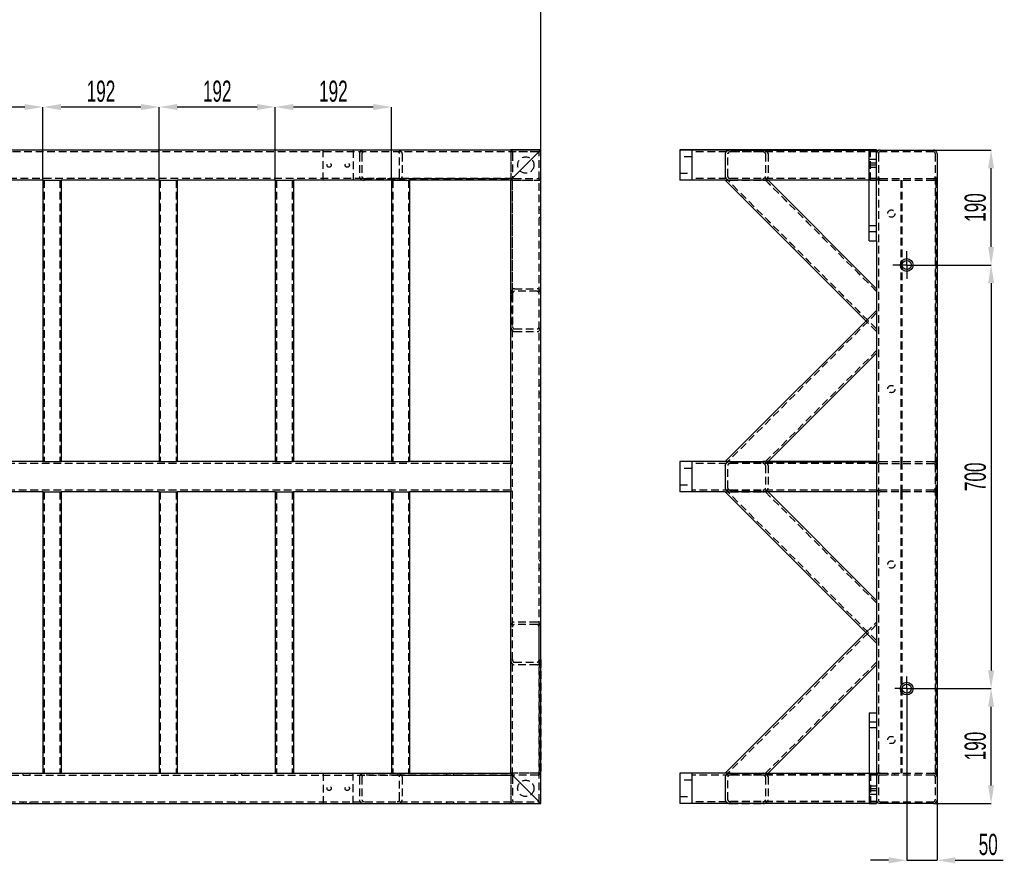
# Model space of a CAD drawing. Header units: millimetres. Extents: x 0 to 841, y 0 to 594.
# Tile 5 of 15: x 272 to 435, y 201 to 341. Entities that reach past the tile are written whole.
import ezdxf

# ---------------------------------------------------------------- set-up
doc = ezdxf.new("R2010")
doc.units = ezdxf.units.MM
doc.header["$PDSIZE"] = -1
doc.linetypes.add('CENTERX2', pattern=[20.32, 12.7, -2.54, 2.54, -2.54])
doc.linetypes.add('HIDDEN', pattern=[1.905, 1.27, -0.635])
for name, color, linetype in [('COTES', 1, 'Continuous'), ('TRAIT-MIXTES', 3, 'CENTERX2'), ('TRAIT-TIRET', 2, 'HIDDEN')]:
    doc.layers.add(name, color=color, linetype=linetype)
doc.layers.add('TRAIT-FORT', color=4, linetype='Continuous', lineweight=25)
doc.styles.add('SLDTEXTSTYLE1', font='TXT', dxfattribs={"width": 0.605})
doc.dimstyles.new('SLDDIMSTYLE8', dxfattribs={"dimtxt": 3.5, "dimasz": 3, "dimexe": 0, "dimexo": 0.0625, "dimgap": 0.875, "dimtad": 1, "dimlfac": 10, "dimrnd": 1e-09, "dimzin": 12, "dimdsep": 46, "dimtxsty": 'SLDTEXTSTYLE1', "dimsah": 1, "dimcen": 0.09, "dimadec": 0, "dimazin": 3, "dimtfac": 1, "dimtofl": 0, "dimtmove": 0, "dimatfit": 3, "dimfxl": 1, "dimfrac": 2, "dimtolj": 1, "dimtzin": 12, "dimarcsym": 0})
doc.dimstyles.new('SLDDIMSTYLE9', dxfattribs={"dimtxt": 3.5, "dimasz": 3, "dimexe": 0, "dimexo": 0.0625, "dimgap": 0.875, "dimtad": 1, "dimlfac": 10, "dimrnd": 1e-09, "dimzin": 12, "dimdsep": 46, "dimtxsty": 'SLDTEXTSTYLE1', "dimsah": 1, "dimcen": 0.09, "dimadec": 0, "dimazin": 3, "dimtfac": 1, "dimtmove": 0, "dimatfit": 0, "dimfxl": 1, "dimfrac": 2, "dimtolj": 1, "dimtzin": 12, "dimarcsym": 0})

# ---------------------------------------------------------------- blocks, each defined once
blk = doc.blocks.new('_D_59')
at = {"layer": 'COTES', "color": 0, "lineweight": -2, "transparency": 16777216}
for p, q in [((256.68, 314.18), (256.68, 326.22)), ((272.88, 326.22), (259.68, 326.22)), ((275.88, 314.18), (275.88, 326.22))]:
    blk.add_line(p, q, dxfattribs=at)
at = {"layer": 'COTES', "color": 0, "transparency": 16777216}
for points in [[(259.68, 326.72), (259.68, 325.72), (256.68, 326.22)], [(272.88, 326.72), (272.88, 325.72), (275.88, 326.22)]]:
    blk.add_solid(points, dxfattribs=at)
at = {"layer": 'Defpoints', "color": 0, "transparency": 16777216}
for p in [(256.68, 326.22), (256.68, 314.11), (275.88, 314.11)]:
    blk.add_point(p, dxfattribs=at)
at = {"layer": 'COTES', "color": 0, "transparency": 16777216, "insert": (266.28, 330.59), "char_height": 3.5, "attachment_point": 2, "style": 'SLDTEXTSTYLE1'}
blk.add_mtext('\\A1;192', dxfattribs=at)
blk = doc.blocks.new('_D_60')
at = {"layer": 'COTES', "color": 0, "lineweight": -2, "transparency": 16777216}
for p, q in [((275.88, 314.18), (275.88, 326.22)), ((292.08, 326.22), (278.88, 326.22)), ((295.08, 314.18), (295.08, 326.22))]:
    blk.add_line(p, q, dxfattribs=at)
at = {"layer": 'COTES', "color": 0, "transparency": 16777216}
for points in [[(278.88, 326.72), (278.88, 325.72), (275.88, 326.22)], [(292.08, 326.72), (292.08, 325.72), (295.08, 326.22)]]:
    blk.add_solid(points, dxfattribs=at)
at = {"layer": 'Defpoints', "color": 0, "transparency": 16777216}
for p in [(275.88, 326.22), (275.88, 314.11), (295.08, 314.11)]:
    blk.add_point(p, dxfattribs=at)
at = {"layer": 'COTES', "color": 0, "transparency": 16777216, "insert": (285.48, 330.59), "char_height": 3.5, "attachment_point": 2, "style": 'SLDTEXTSTYLE1'}
blk.add_mtext('\\A1;192', dxfattribs=at)
blk = doc.blocks.new('_D_61')
at = {"layer": 'COTES', "color": 0, "lineweight": -2, "transparency": 16777216}
for p, q in [((295.08, 314.18), (295.08, 326.22)), ((311.28, 326.22), (298.08, 326.22)), ((314.28, 314.18), (314.28, 326.22))]:
    blk.add_line(p, q, dxfattribs=at)
at = {"layer": 'COTES', "color": 0, "transparency": 16777216}
for points in [[(298.08, 326.72), (298.08, 325.72), (295.08, 326.22)], [(311.28, 326.72), (311.28, 325.72), (314.28, 326.22)]]:
    blk.add_solid(points, dxfattribs=at)
at = {"layer": 'Defpoints', "color": 0, "transparency": 16777216}
for p in [(295.08, 326.22), (295.08, 314.11), (314.28, 314.11)]:
    blk.add_point(p, dxfattribs=at)
at = {"layer": 'COTES', "color": 0, "transparency": 16777216, "insert": (304.68, 330.59), "char_height": 3.5, "attachment_point": 2, "style": 'SLDTEXTSTYLE1'}
blk.add_mtext('\\A1;192', dxfattribs=at)
blk = doc.blocks.new('_D_62')
at = {"layer": 'COTES', "color": 0, "lineweight": -2, "transparency": 16777216}
for p, q in [((314.28, 314.18), (314.28, 326.22)), ((330.48, 326.22), (317.28, 326.22)), ((333.48, 314.18), (333.48, 326.22))]:
    blk.add_line(p, q, dxfattribs=at)
at = {"layer": 'COTES', "color": 0, "transparency": 16777216}
for points in [[(317.28, 326.72), (317.28, 325.72), (314.28, 326.22)], [(330.48, 326.72), (330.48, 325.72), (333.48, 326.22)]]:
    blk.add_solid(points, dxfattribs=at)
at = {"layer": 'Defpoints', "color": 0, "transparency": 16777216}
for p in [(314.28, 326.22), (314.28, 314.11), (333.48, 314.11)]:
    blk.add_point(p, dxfattribs=at)
at = {"layer": 'COTES', "color": 0, "transparency": 16777216, "insert": (323.88, 330.59), "char_height": 3.5, "attachment_point": 2, "style": 'SLDTEXTSTYLE1'}
blk.add_mtext('\\A1;192', dxfattribs=at)
blk = doc.blocks.new('_D_63')
at = {"layer": 'COTES', "color": 0, "lineweight": -2, "transparency": 16777216}
for p, q in [((121.18, 319.18), (121.18, 346.22)), ((355.18, 346.22), (124.18, 346.22)), ((358.18, 319.18), (358.18, 346.22))]:
    blk.add_line(p, q, dxfattribs=at)
at = {"layer": 'COTES', "color": 0, "transparency": 16777216}
for points in [[(124.18, 346.72), (124.18, 345.72), (121.18, 346.22)], [(355.18, 346.72), (355.18, 345.72), (358.18, 346.22)]]:
    blk.add_solid(points, dxfattribs=at)
at = {"layer": 'Defpoints', "color": 0, "transparency": 16777216}
for p in [(121.18, 346.22), (121.18, 319.11), (358.18, 319.11)]:
    blk.add_point(p, dxfattribs=at)
at = {"layer": 'COTES', "color": 0, "transparency": 16777216, "insert": (239.68, 350.6), "char_height": 3.5, "attachment_point": 2, "style": 'SLDTEXTSTYLE1'}
blk.add_mtext('\\A1;2370', dxfattribs=at)
blk = doc.blocks.new('_D_73')
at = {"layer": 'COTES', "color": 0, "lineweight": -2, "transparency": 16777216}
for p, q in [((423.09, 319.11), (432.56, 319.11)), ((432.56, 303.11), (432.56, 316.11)), ((418.69, 300.11), (432.56, 300.11))]:
    blk.add_line(p, q, dxfattribs=at)
at = {"layer": 'COTES', "color": 0, "transparency": 16777216}
for points in [[(432.06, 316.11), (433.06, 316.11), (432.56, 319.11)], [(432.06, 303.11), (433.06, 303.11), (432.56, 300.11)]]:
    blk.add_solid(points, dxfattribs=at)
at = {"layer": 'Defpoints', "color": 0, "transparency": 16777216}
for p in [(423.03, 319.11), (432.56, 319.11), (418.63, 300.11)]:
    blk.add_point(p, dxfattribs=at)
at = {"layer": 'COTES', "color": 0, "transparency": 16777216, "insert": (428.18, 309.61), "char_height": 3.5, "attachment_point": 2, "rotation": 90, "style": 'SLDTEXTSTYLE1'}
blk.add_mtext('\\A1;190', dxfattribs=at)
blk = doc.blocks.new('_D_74')
at = {"layer": 'COTES', "color": 0, "lineweight": -2, "transparency": 16777216}
for p, q in [((418.69, 300.11), (432.56, 300.11)), ((432.56, 297.11), (432.56, 233.11)), ((418.69, 230.11), (432.56, 230.11))]:
    blk.add_line(p, q, dxfattribs=at)
at = {"layer": 'COTES', "color": 0, "transparency": 16777216}
for points in [[(432.06, 297.11), (433.06, 297.11), (432.56, 300.11)], [(432.06, 233.11), (433.06, 233.11), (432.56, 230.11)]]:
    blk.add_solid(points, dxfattribs=at)
at = {"layer": 'Defpoints', "color": 0, "transparency": 16777216}
for p in [(418.63, 300.11), (418.63, 230.11), (432.56, 230.11)]:
    blk.add_point(p, dxfattribs=at)
at = {"layer": 'COTES', "color": 0, "transparency": 16777216, "insert": (428.18, 265.11), "char_height": 3.5, "attachment_point": 2, "rotation": 90, "style": 'SLDTEXTSTYLE1'}
blk.add_mtext('\\A1;700', dxfattribs=at)
blk = doc.blocks.new('_D_75')
at = {"layer": 'COTES', "color": 0, "lineweight": -2, "transparency": 16777216}
for p, q in [((418.69, 230.11), (432.56, 230.11)), ((432.56, 214.11), (432.56, 227.11)), ((423.09, 211.11), (432.56, 211.11))]:
    blk.add_line(p, q, dxfattribs=at)
at = {"layer": 'COTES', "color": 0, "transparency": 16777216}
for points in [[(432.06, 227.11), (433.06, 227.11), (432.56, 230.11)], [(432.06, 214.11), (433.06, 214.11), (432.56, 211.11)]]:
    blk.add_solid(points, dxfattribs=at)
at = {"layer": 'Defpoints', "color": 0, "transparency": 16777216}
for p in [(418.63, 230.11), (432.56, 230.11), (423.03, 211.11)]:
    blk.add_point(p, dxfattribs=at)
at = {"layer": 'COTES', "color": 0, "transparency": 16777216, "insert": (428.18, 220.61), "char_height": 3.5, "attachment_point": 2, "rotation": 90, "style": 'SLDTEXTSTYLE1'}
blk.add_mtext('\\A1;190', dxfattribs=at)
blk = doc.blocks.new('_D_76')
at = {"layer": 'COTES', "color": 0, "lineweight": -2, "transparency": 16777216}
for p, q in [((418.63, 230.05), (418.63, 201.73)), ((423.63, 211.65), (423.63, 201.73)), ((415.63, 201.73), (412.63, 201.73)), ((418.63, 201.73), (423.63, 201.73)), ((426.63, 201.73), (434.56, 201.73))]:
    blk.add_line(p, q, dxfattribs=at)
at = {"layer": 'COTES', "color": 0, "transparency": 16777216}
for points in [[(415.63, 202.23), (415.63, 201.23), (418.63, 201.73)], [(426.63, 202.23), (426.63, 201.23), (423.63, 201.73)]]:
    blk.add_solid(points, dxfattribs=at)
at = {"layer": 'Defpoints', "color": 0, "transparency": 16777216}
for p in [(418.63, 230.11), (423.63, 211.71), (423.63, 201.73)]:
    blk.add_point(p, dxfattribs=at)
at = {"layer": 'COTES', "color": 0, "transparency": 16777216, "insert": (432.09, 206.11), "char_height": 3.5, "attachment_point": 2, "style": 'SLDTEXTSTYLE1'}
blk.add_mtext('\\A1;50', dxfattribs=at)
blk = doc.blocks.new('SW_CENTERMARKSYMBOL_24')
at = {"layer": 'TRAIT-MIXTES', "color": 0}
for p, q in [((0, 1.25), (0, 2)), ((-1.25, 0), (-2, 0)), ((0, 0), (-1.25, 0)), ((0, 0), (0, 1.25)), ((0, 0), (0, -1.25)), ((0, 0), (1.25, 0)), ((1.25, 0), (2, 0)), ((0, -1.25), (0, -2))]:
    blk.add_line(p, q, dxfattribs=at)
blk = doc.blocks.new('SW_CENTERMARKSYMBOL_25')
at = {"layer": 'TRAIT-MIXTES', "color": 0}
for p, q in [((0, 1.25), (0, 2.3)), ((-1.25, 0), (-2.3, 0)), ((0, 0), (-1.25, 0)), ((0, 0), (0, 1.25)), ((0, 0), (0, -1.25)), ((0, 0), (1.25, 0)), ((1.25, 0), (2.3, 0)), ((0, -1.25), (0, -2.3))]:
    blk.add_line(p, q, dxfattribs=at)

msp = doc.modelspace()

# ---------------------------------------------------------------- linework, layer by layer
at = {"layer": 'TRAIT-FORT', "lineweight": 25}
for p, q in [((358.176169, 319.113484), (121.176169, 319.113484)), ((353.176269, 319.123584), (353.176269, 319.113484)), ((358.176269, 319.123584), (353.176269, 319.123584)), ((357.676169, 319.123484), (353.676369, 319.123484)), ((358.176169, 319.113484), (357.576169, 318.513484)), ((358.176169, 319.113484), (357.576169, 318.513484)), ((358.176169, 211.113484), (358.176169, 319.113484)), ((358.176269, 314.123584), (358.176269, 319.123584)), ((383.131246, 319.123584), (381.131246, 319.123584)), ((381.131246, 319.123584), (381.131246, 319.113584)), ((383.131246, 319.113584), (381.131246, 319.113584)), ((381.131246, 319.113584), (381.131246, 314.113584)), ((383.131246, 319.123584), (383.131246, 319.113584)), ((413.631246, 319.123484), (383.131246, 319.123484)), ((383.131246, 319.113584), (383.131246, 314.113584)), ((412.431246, 319.113484), (383.131246, 319.113484)), ((389.479774, 319.103484), (412.431246, 319.103484)), ((412.431246, 319.113484), (413.631246, 319.113484)), ((412.431246, 304.113484), (412.431246, 319.113484)), ((413.631246, 319.123484), (413.631246, 319.113484)), ((413.631246, 304.113484), (413.631246, 319.113484)), ((414.231246, 319.113484), (423.031246, 319.113484)), ((357.576169, 318.513484), (353.776169, 314.713484)), ((388.631246, 318.503484), (388.631246, 314.713484)), ((423.631246, 318.513484), (423.631246, 211.713484)), ((275.876169, 314.113484), (259.676169, 314.113484)), ((275.876169, 314.113484), (275.876169, 267.613484)), ((275.876169, 314.113484), (276.276169, 314.113484)), ((276.276169, 314.113484), (278.476169, 314.113484)), ((278.476169, 314.113484), (278.876169, 314.113484)), ((278.876169, 314.113484), (278.876169, 267.613484)), ((295.076169, 314.113484), (278.876169, 314.113484)), ((295.076169, 314.113484), (295.076169, 267.613484)), ((295.076169, 314.113484), (295.476169, 314.113484)), ((295.476169, 314.113484), (297.676169, 314.113484)), ((297.676169, 314.113484), (298.076169, 314.113484)), ((298.076169, 314.113484), (298.076169, 267.613484)), ((314.276169, 314.113484), (298.076169, 314.113484)), ((314.276169, 314.113484), (314.276169, 267.613484)), ((314.276169, 314.113484), (314.676169, 314.113484)), ((314.676169, 314.113484), (316.876169, 314.113484)), ((316.876169, 314.113484), (317.276169, 314.113484)), ((317.276169, 314.113484), (317.276169, 267.613484)), ((333.476169, 314.113484), (317.276169, 314.113484)), ((333.476169, 314.113484), (333.476169, 267.613484)), ((333.476169, 314.113484), (333.876169, 314.113484)), ((333.876169, 314.113484), (336.076169, 314.113484)), ((336.076169, 314.113484), (336.476169, 314.113484)), ((336.476169, 314.113484), (336.476169, 267.613484)), ((353.176169, 314.113484), (336.476169, 314.113484)), ((353.776169, 314.713484), (353.176169, 314.113484)), ((353.776169, 314.713484), (353.176169, 314.113484)), ((353.176169, 267.613484), (353.176169, 314.113484)), ((358.176169, 314.123584), (358.176269, 314.123584)), ((383.131246, 314.113584), (381.131246, 314.113584)), ((388.645575, 314.113684), (383.131246, 314.113684)), ((411.881346, 290.863584), (388.631246, 314.113684)), ((388.645575, 314.113684), (389.479774, 314.113684)), ((412.431246, 314.113484), (389.479774, 314.113484)), ((395.702514, 314.113484), (413.631246, 296.184752)), ((395.712514, 314.113484), (413.631246, 296.194752)), ((412.431246, 304.113484), (413.631246, 304.113484)), ((413.631246, 304.113484), (413.631246, 226.113484)), ((388.631246, 267.613484), (413.631246, 292.613484)), ((413.631246, 285.542417), (395.702314, 267.613484)), ((275.876169, 267.613484), (259.676169, 267.613484)), ((275.876169, 267.613484), (276.276169, 267.613484)), ((276.276169, 267.613484), (278.476169, 267.613484)), ((278.476169, 267.613484), (278.876169, 267.613484)), ((295.076169, 267.613484), (278.876169, 267.613484)), ((295.076169, 267.613484), (295.476169, 267.613484)), ((295.476169, 267.613484), (297.676169, 267.613484)), ((297.676169, 267.613484), (298.076169, 267.613484)), ((314.276169, 267.613484), (298.076169, 267.613484)), ((314.276169, 267.613484), (314.676169, 267.613484)), ((314.676169, 267.613484), (316.876169, 267.613484)), ((316.876169, 267.613484), (317.276169, 267.613484)), ((333.476169, 267.613484), (317.276169, 267.613484)), ((333.476169, 267.613484), (333.876169, 267.613484)), ((333.876169, 267.613484), (336.076169, 267.613484)), ((336.076169, 267.613484), (336.476169, 267.613484)), ((353.176169, 267.613484), (336.476169, 267.613484)), ((353.176169, 267.613484), (353.176169, 267.013484)), ((353.176169, 263.213484), (353.176169, 267.013484)), ((383.131246, 267.613584), (381.131246, 267.613584)), ((381.131246, 267.613584), (381.131246, 262.613584)), ((383.131246, 267.613584), (383.131246, 262.613584)), ((388.643067, 267.613484), (383.131246, 267.613484)), ((388.631246, 267.003684), (388.631246, 263.213684)), ((389.479774, 267.613484), (388.643067, 267.613484)), ((389.479774, 267.613484), (394.853786, 267.613484)), ((389.479774, 267.603684), (413.631246, 267.603684)), ((395.690494, 267.613484), (394.853786, 267.613484)), ((413.631246, 267.613484), (395.690494, 267.613484)), ((275.876169, 262.613484), (259.676169, 262.613484)), ((275.876169, 262.613484), (275.876169, 216.113484)), ((275.876169, 262.613484), (276.276169, 262.613484)), ((276.276169, 262.613484), (278.476169, 262.613484)), ((278.476169, 262.613484), (278.876169, 262.613484)), ((278.876169, 262.613484), (278.876169, 216.113484)), ((295.076169, 262.613484), (278.876169, 262.613484)), ((295.076169, 262.613484), (295.076169, 216.113484)), ((295.076169, 262.613484), (295.476169, 262.613484)), ((295.476169, 262.613484), (297.676169, 262.613484)), ((297.676169, 262.613484), (298.076169, 262.613484)), ((298.076169, 262.613484), (298.076169, 216.113484)), ((314.276169, 262.613484), (298.076169, 262.613484)), ((314.276169, 262.613484), (314.276169, 216.113484)), ((314.276169, 262.613484), (314.676169, 262.613484)), ((314.676169, 262.613484), (316.876169, 262.613484)), ((316.876169, 262.613484), (317.276169, 262.613484)), ((317.276169, 262.613484), (317.276169, 216.113484)), ((333.476169, 262.613484), (317.276169, 262.613484)), ((333.476169, 262.613484), (333.476169, 216.113484)), ((333.476169, 262.613484), (333.876169, 262.613484)), ((333.876169, 262.613484), (336.076169, 262.613484)), ((336.076169, 262.613484), (336.476169, 262.613484)), ((336.476169, 262.613484), (336.476169, 216.113484)), ((353.176169, 262.613484), (336.476169, 262.613484)), ((353.176169, 263.213484), (353.176169, 262.613484)), ((353.176169, 216.113484), (353.176169, 262.613484)), ((383.131246, 262.613584), (381.131246, 262.613584)), ((388.643114, 262.613684), (383.131246, 262.613684)), ((413.631246, 237.613684), (388.631246, 262.613684)), ((388.643114, 262.613684), (389.479774, 262.613684)), ((413.631246, 262.613684), (389.479774, 262.613684)), ((395.702314, 262.613684), (413.631246, 244.684752)), ((388.631246, 216.113284), (411.881446, 239.363484)), ((413.631246, 234.042217), (395.702314, 216.113284)), ((412.431246, 226.113484), (412.431246, 211.113484)), ((412.431246, 226.113484), (413.631246, 226.113484)), ((413.631246, 226.113484), (413.631246, 211.113484)), ((259.676169, 216.113484), (275.876169, 216.113484)), ((275.876169, 216.113484), (276.276169, 216.113484)), ((276.276169, 216.113484), (278.476169, 216.113484)), ((278.476169, 216.113484), (278.876169, 216.113484)), ((278.876169, 216.113484), (295.076169, 216.113484)), ((295.076169, 216.113484), (295.476169, 216.113484)), ((295.476169, 216.113484), (297.676169, 216.113484)), ((297.676169, 216.113484), (298.076169, 216.113484)), ((298.076169, 216.113484), (314.276169, 216.113484)), ((314.276169, 216.113484), (314.676169, 216.113484)), ((314.676169, 216.113484), (316.876169, 216.113484)), ((316.876169, 216.113484), (317.276169, 216.113484)), ((317.276169, 216.113484), (333.476169, 216.113484)), ((333.476169, 216.113484), (333.876169, 216.113484)), ((333.876169, 216.113484), (336.076169, 216.113484)), ((336.076169, 216.113484), (336.476169, 216.113484)), ((336.476169, 216.113484), (353.176169, 216.113484)), ((353.176169, 216.113484), (353.776169, 215.513484)), ((353.176169, 216.113484), (353.776169, 215.513484)), ((353.776169, 215.513484), (357.576169, 211.713484)), ((358.176269, 216.113384), (358.176169, 216.113384)), ((358.176269, 211.113384), (358.176269, 216.113384)), ((383.131246, 216.113384), (381.131246, 216.113384)), ((381.131246, 216.113384), (381.131246, 211.113384)), ((383.131246, 216.113384), (383.131246, 211.113384)), ((388.643114, 216.113284), (383.131246, 216.113284)), ((388.631246, 215.513284), (388.631246, 211.723284)), ((389.479774, 216.113284), (388.643114, 216.113284)), ((389.479774, 216.113284), (412.431246, 216.113284)), ((395.702514, 216.113484), (412.431246, 216.113484)), ((357.576169, 211.713484), (358.176169, 211.113484)), ((357.576169, 211.713484), (358.176169, 211.113484)), ((121.176169, 211.113484), (358.176169, 211.113484)), ((353.176269, 211.113484), (353.176269, 211.113384)), ((353.176269, 211.113384), (358.176269, 211.113384)), ((383.131246, 211.113384), (381.131246, 211.113384)), ((412.431246, 211.113484), (383.131246, 211.113484)), ((412.431246, 211.123284), (389.479774, 211.123284)), ((412.431246, 211.113484), (413.631246, 211.113484)), ((423.031246, 211.113484), (414.231246, 211.113484))]:
    msp.add_line(p, q, dxfattribs=at)
at = {"layer": 'TRAIT-FORT', "lineweight": 25, "flags": 128}
for points in [[(353.676369, 319.123484), (353.578823, 319.113877), (353.57687, 319.113484)], [(357.775667, 319.113484), (357.773714, 319.113877), (357.676169, 319.123484)]]:
    msp.add_lwpolyline(points, dxfattribs=at)
at = {"layer": 'TRAIT-FORT', "lineweight": 25}
for centre, radius in [((418.631246, 300.113484), 1.05), ((418.631246, 300.113484), 0.75), ((418.631246, 230.113484), 1.05), ((418.631246, 230.113484), 0.75)]:
    msp.add_circle(centre, radius, dxfattribs=at)
for centre, start, end in [((414.231246, 318.513484), 90, 180), ((423.031246, 318.513484), 360, 90), ((414.231246, 211.713484), 180, 270), ((423.031246, 211.713484), 270, 0)]:
    msp.add_arc(centre, 0.6, start, end, dxfattribs=at)
for centre, major_axis, start_param, end_param in [((389.479774, 318.503484), (-0.848528, 0), 4.7123889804, 6.2831853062), ((389.479774, 314.713484), (0.848528, 0), 3.1415926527, 4.7123889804), ((389.479774, 267.003684), (-0.848528, 0), 4.7123889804, 6.2831853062), ((389.479774, 263.213684), (0.848528, 0), 3.1415926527, 4.7123889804), ((389.479774, 215.513284), (-0.848528, 0), 4.7123889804, 6.2831853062), ((389.479774, 211.723284), (0.848528, 0), 3.1415926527, 4.7123889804)]:
    msp.add_ellipse(centre, major_axis=major_axis, ratio=0.7071067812, start_param=start_param, end_param=end_param, dxfattribs=at)
at = {"layer": 'TRAIT-TIRET'}
for p, q in [((322.176169, 314.113484), (322.176169, 319.113484)), ((327.176169, 319.113484), (327.176169, 314.113484)), ((353.176269, 319.113484), (353.176269, 314.123584)), ((353.176369, 319.113484), (353.176369, 318.623484)), ((389.479774, 319.103684), (394.853786, 319.103684)), ((394.853786, 319.103684), (413.631246, 319.103684)), ((412.431246, 319.103484), (413.631246, 319.103484)), ((412.631246, 314.113484), (412.631246, 319.113484)), ((357.876169, 318.813484), (121.476169, 318.813484)), ((328.176369, 318.513484), (328.176369, 314.723484)), ((328.600633, 318.513484), (328.600633, 314.723484)), ((334.823172, 314.723484), (334.823172, 318.513484)), ((335.247436, 318.513484), (335.247436, 314.723484)), ((353.176369, 318.623484), (353.176369, 314.623684)), ((353.476369, 318.623484), (353.476369, 314.623684)), ((357.676169, 318.823484), (353.676369, 318.823484)), ((357.876169, 211.413484), (357.876169, 318.813484)), ((383.131246, 317.973584), (381.131246, 317.973584)), ((383.131246, 317.963584), (381.131246, 317.963584)), ((413.631246, 318.823484), (383.131246, 318.823484)), ((413.631246, 318.813484), (383.131246, 318.813484)), ((388.631246, 318.513484), (388.631246, 318.503684)), ((388.631246, 318.503484), (388.631246, 318.503684)), ((389.05551, 318.503684), (389.05551, 318.513484)), ((389.05551, 318.503684), (389.05551, 318.503484)), ((389.05551, 314.713484), (389.05551, 318.503484)), ((394.853786, 318.803684), (389.479774, 318.803684)), ((413.631246, 318.803484), (389.479774, 318.803484)), ((413.631246, 318.803684), (394.853786, 318.803684)), ((395.27805, 318.513484), (395.27805, 318.503684)), ((395.27805, 318.503484), (395.27805, 318.503684)), ((395.27805, 318.503484), (395.27805, 314.713484)), ((395.702314, 318.513484), (395.702314, 318.503684)), ((395.702314, 318.503484), (395.702314, 318.503684)), ((395.702314, 318.503484), (395.702314, 314.713484)), ((413.631246, 317.563484), (412.431246, 317.563484)), ((413.931246, 318.513484), (413.931246, 211.713484)), ((423.031246, 318.813484), (414.231246, 318.813484)), ((423.331246, 318.513484), (423.331246, 211.713484)), ((412.431246, 316.663484), (413.631246, 316.663484)), ((413.631246, 316.963484), (412.631246, 316.963484)), ((412.631246, 316.263484), (413.631246, 316.263484)), ((353.476169, 314.413484), (125.876169, 314.413484)), ((276.076169, 314.113484), (276.076169, 267.613484)), ((278.676169, 314.113484), (278.676169, 267.613484)), ((295.276169, 314.113484), (295.276169, 267.613484)), ((297.876169, 314.113484), (297.876169, 267.613484)), ((314.476169, 314.113484), (314.476169, 267.613484)), ((317.076169, 314.113484), (317.076169, 267.613484)), ((329.024897, 314.423484), (334.398908, 314.423484)), ((334.398908, 314.123484), (329.024897, 314.123484)), ((333.676169, 314.113484), (333.676169, 267.613484)), ((334.398908, 314.423484), (353.176369, 314.423484)), ((353.176369, 314.123484), (334.398908, 314.123484)), ((336.276169, 314.113484), (336.276169, 267.613484)), ((353.176269, 314.123584), (358.176169, 314.123584)), ((353.176369, 314.623684), (353.176369, 314.123484)), ((353.186169, 314.123684), (353.676369, 314.123684)), ((353.186169, 295.346224), (353.186169, 314.123684)), ((353.476169, 215.813484), (353.476169, 314.413484)), ((353.486169, 295.346224), (353.486169, 314.123684)), ((353.676369, 314.423684), (357.676169, 314.423684)), ((353.676369, 314.123684), (357.676169, 314.123684)), ((357.676169, 314.123684), (358.176169, 314.123684)), ((381.131246, 315.273584), (383.131246, 315.273584)), ((381.131246, 315.263584), (383.131246, 315.263584)), ((383.131246, 314.123584), (381.131246, 314.123584)), ((413.631246, 314.423684), (383.131246, 314.423684)), ((413.631246, 314.413684), (383.131246, 314.413684)), ((388.645575, 314.123684), (383.131246, 314.123684)), ((413.631246, 289.123684), (388.631246, 314.123684)), ((388.645575, 314.123684), (389.479774, 314.123684)), ((413.631246, 289.547948), (389.05551, 314.123684)), ((413.631246, 289.537948), (389.05551, 314.113684)), ((413.631246, 314.423484), (389.479774, 314.423484)), ((413.631246, 314.413484), (389.479774, 314.413484)), ((389.479774, 314.123684), (394.853786, 314.123684)), ((413.631246, 314.123484), (389.479774, 314.123484)), ((389.479774, 314.113684), (394.853786, 314.113684)), ((394.853786, 314.123684), (395.687985, 314.123684)), ((394.853786, 314.113684), (395.687985, 314.113684)), ((413.631246, 295.770488), (395.27805, 314.123684)), ((413.631246, 295.760488), (395.27805, 314.113684)), ((413.631246, 314.123684), (395.687985, 314.123684)), ((413.631246, 314.113684), (395.687985, 314.113684)), ((395.702314, 314.123684), (395.712514, 314.113484)), ((395.702314, 314.113684), (395.702514, 314.113484)), ((412.631246, 314.113484), (412.431246, 314.113484)), ((412.631246, 314.113484), (413.631246, 314.113484)), ((414.231246, 314.113484), (413.631246, 314.113484)), ((414.231246, 314.413484), (423.031246, 314.413484)), ((414.231246, 314.113484), (423.031246, 314.113484)), ((417.631246, 314.113484), (417.631246, 267.613484)), ((417.831246, 314.113484), (417.831246, 267.613484)), ((423.231246, 314.113484), (423.031246, 314.113484)), ((423.631246, 314.113484), (423.231246, 314.113484)), ((423.431246, 314.113484), (423.431246, 267.613484)), ((358.176169, 309.213484), (357.876169, 309.213484)), ((357.876169, 308.013484), (358.176169, 308.013484)), ((413.631246, 306.563484), (412.431246, 306.563484)), ((412.431246, 305.663484), (413.631246, 305.663484)), ((353.786169, 296.194752), (357.576169, 296.194752)), ((353.186169, 295.346224), (353.186169, 289.972212)), ((353.486169, 295.346224), (353.486169, 289.972212)), ((357.576169, 295.770488), (353.786169, 295.770488)), ((413.631246, 292.18922), (389.05551, 267.613484)), ((413.631246, 289.113684), (411.881346, 290.863584)), ((353.786169, 289.547948), (357.576169, 289.547948)), ((353.786169, 289.123684), (357.576169, 289.123684)), ((413.631246, 285.966681), (395.27805, 267.613484)), ((358.176169, 280.213484), (357.876169, 280.213484)), ((357.876169, 279.013484), (358.176169, 279.013484)), ((353.176169, 267.313484), (246.176169, 267.313484)), ((413.631246, 267.313484), (383.131246, 267.313484)), ((388.631246, 267.003684), (388.631246, 267.013484)), ((389.05551, 267.013484), (389.05551, 267.003684)), ((389.05551, 263.213684), (389.05551, 267.003684)), ((413.631246, 267.303684), (389.479774, 267.303684)), ((395.27805, 267.003684), (395.27805, 267.013484)), ((395.27805, 267.003684), (395.27805, 263.213684)), ((395.702314, 267.003684), (395.702314, 267.013484)), ((395.702314, 267.003684), (395.702314, 263.213684)), ((414.231246, 267.613484), (423.031246, 267.613484)), ((414.231246, 267.313484), (423.031246, 267.313484)), ((417.631246, 267.613484), (417.631246, 262.613484)), ((417.831246, 267.613484), (417.831246, 262.613484)), ((423.031246, 267.613484), (423.231246, 267.613484)), ((423.231246, 267.613484), (423.631246, 267.613484)), ((423.431246, 267.613484), (423.431246, 262.613484)), ((383.131246, 266.463584), (381.131246, 266.463584)), ((381.131246, 263.763584), (383.131246, 263.763584)), ((353.176169, 262.913484), (246.176169, 262.913484)), ((276.076169, 262.613484), (276.076169, 216.113484)), ((278.676169, 262.613484), (278.676169, 216.113484)), ((295.276169, 262.613484), (295.276169, 216.113484)), ((297.876169, 262.613484), (297.876169, 216.113484)), ((314.476169, 262.613484), (314.476169, 216.113484)), ((317.076169, 262.613484), (317.076169, 216.113484)), ((333.676169, 262.613484), (333.676169, 216.113484)), ((336.276169, 262.613484), (336.276169, 216.113484)), ((389.479774, 262.913684), (383.131246, 262.913684)), ((413.631246, 238.037948), (389.05551, 262.613684)), ((389.479774, 262.923484), (394.853786, 262.923484)), ((413.631246, 262.913684), (389.479774, 262.913684)), ((389.479774, 262.623484), (394.853786, 262.623484)), ((413.631246, 262.923484), (394.853786, 262.923484)), ((413.631246, 262.623484), (394.853786, 262.623484)), ((413.631246, 244.260488), (395.27805, 262.613684)), ((423.031246, 262.913484), (414.231246, 262.913484)), ((423.031246, 262.613484), (414.231246, 262.613484)), ((417.631246, 262.613484), (417.631246, 216.113484)), ((417.831246, 262.613484), (417.831246, 216.113484)), ((423.231246, 262.613484), (423.031246, 262.613484)), ((423.631246, 262.613484), (423.231246, 262.613484)), ((423.431246, 262.613484), (423.431246, 216.113484)), ((358.176169, 251.213484), (357.876169, 251.213484)), ((357.876169, 250.013484), (358.176169, 250.013484)), ((357.566169, 241.113284), (353.776169, 241.113284)), ((411.881446, 239.363484), (413.631246, 241.113284)), ((357.566169, 240.68902), (353.776169, 240.68902)), ((357.866169, 234.890745), (357.866169, 240.264756)), ((358.166169, 234.890745), (358.166169, 240.264756)), ((413.631246, 240.68902), (389.05551, 216.113284)), ((353.776169, 234.466481), (357.566169, 234.466481)), ((357.866169, 234.890745), (357.866169, 216.113284)), ((358.166169, 234.890745), (358.166169, 216.113284)), ((413.631246, 234.466481), (395.27805, 216.113284)), ((357.566169, 234.042217), (353.776169, 234.042217)), ((413.631246, 224.563484), (412.431246, 224.563484)), ((412.431246, 223.663484), (413.631246, 223.663484)), ((358.176169, 222.213484), (357.876169, 222.213484)), ((357.876169, 221.013484), (358.176169, 221.013484)), ((125.876169, 215.813484), (353.476169, 215.813484)), ((272.576169, 216.113484), (272.576169, 215.813484)), ((273.776169, 215.813484), (273.776169, 216.113484)), ((307.576169, 216.113484), (307.576169, 215.813484)), ((308.776169, 215.813484), (308.776169, 216.113484)), ((322.176169, 216.113484), (322.176169, 211.113484)), ((327.176169, 211.113484), (327.176169, 216.113484)), ((328.176369, 215.503484), (328.176369, 211.713484)), ((328.600633, 215.503484), (328.600633, 211.713484)), ((334.398908, 216.103484), (329.024897, 216.103484)), ((334.398908, 215.803484), (329.024897, 215.803484)), ((334.398908, 216.103484), (353.176369, 216.103484)), ((334.398908, 215.803484), (353.176369, 215.803484)), ((334.823172, 211.713484), (334.823172, 215.503484)), ((335.247436, 215.503484), (335.247436, 211.713484)), ((342.576169, 216.113484), (342.576169, 215.813484)), ((343.776169, 215.813484), (343.776169, 216.113484)), ((353.176169, 216.113284), (353.176169, 216.113484)), ((353.676369, 216.113284), (353.176169, 216.113284)), ((353.176269, 216.113384), (353.176269, 211.113484)), ((358.176169, 216.113384), (353.176269, 216.113384)), ((353.176369, 216.103484), (353.176369, 215.613284)), ((353.176369, 215.613284), (353.176369, 211.613484)), ((353.476369, 215.613284), (353.476369, 211.613484)), ((357.676169, 216.113284), (353.676369, 216.113284)), ((357.676169, 215.813284), (353.676369, 215.813284)), ((358.166169, 216.113284), (357.676169, 216.113284)), ((383.131246, 214.963384), (381.131246, 214.963384)), ((389.479774, 215.813284), (383.131246, 215.813284)), ((388.631246, 215.513284), (388.631246, 215.513484)), ((389.05551, 215.513484), (389.05551, 215.513284)), ((389.05551, 211.723284), (389.05551, 215.513284)), ((389.479774, 216.113484), (394.853786, 216.113484)), ((389.479774, 216.103484), (413.631246, 216.103484)), ((394.853786, 215.813484), (389.479774, 215.813484)), ((413.631246, 215.813284), (389.479774, 215.813284)), ((413.631246, 215.803484), (389.479774, 215.803484)), ((394.853786, 216.113484), (395.702514, 216.113484)), ((413.631246, 215.813484), (394.853786, 215.813484)), ((395.27805, 215.513284), (395.27805, 215.513484)), ((395.27805, 215.513284), (395.27805, 211.723284)), ((395.702314, 215.513284), (395.702314, 215.513484)), ((395.702314, 215.513284), (395.702314, 211.723284)), ((412.431246, 216.113484), (412.631246, 216.113484)), ((412.431246, 216.113284), (413.631246, 216.113284)), ((412.631246, 216.113484), (412.631246, 211.113484)), ((412.631246, 216.113484), (413.631246, 216.113484)), ((414.231246, 216.113484), (413.631246, 216.113484)), ((414.231246, 216.113484), (423.031246, 216.113484)), ((423.031246, 215.813484), (414.231246, 215.813484)), ((415.481246, 216.113484), (415.481246, 215.813484)), ((416.681246, 215.813484), (416.681246, 216.113484)), ((423.031246, 216.113484), (423.231246, 216.113484)), ((423.231246, 216.113484), (423.631246, 216.113484)), ((413.631246, 213.563484), (412.431246, 213.563484)), ((413.631246, 213.963484), (412.631246, 213.963484)), ((412.631246, 213.263484), (413.631246, 213.263484)), ((353.176369, 211.613484), (353.176369, 211.113484)), ((381.131246, 212.263384), (383.131246, 212.263384)), ((388.631246, 211.723284), (388.631246, 211.713484)), ((389.05551, 211.713484), (389.05551, 211.723284)), ((395.27805, 211.723284), (395.27805, 211.713484)), ((395.702314, 211.723284), (395.702314, 211.713484)), ((412.431246, 212.663484), (413.631246, 212.663484)), ((121.476169, 211.413484), (357.876169, 211.413484)), ((272.576169, 211.413484), (272.576169, 211.113484)), ((273.776169, 211.113484), (273.776169, 211.413484)), ((307.576169, 211.413484), (307.576169, 211.113484)), ((308.776169, 211.113484), (308.776169, 211.413484)), ((342.576169, 211.413484), (342.576169, 211.113484)), ((343.776169, 211.113484), (343.776169, 211.413484)), ((413.631246, 211.413484), (383.131246, 211.413484)), ((389.479774, 211.423484), (394.853786, 211.423484)), ((413.631246, 211.423284), (389.479774, 211.423284)), ((389.479774, 211.123484), (394.853786, 211.123484)), ((413.631246, 211.423484), (394.853786, 211.423484)), ((413.631246, 211.123484), (394.853786, 211.123484)), ((413.631246, 211.123284), (412.431246, 211.123284)), ((414.231246, 211.413484), (423.031246, 211.413484)), ((415.481246, 211.413484), (415.481246, 211.113484)), ((416.681246, 211.113484), (416.681246, 211.413484))]:
    msp.add_line(p, q, dxfattribs=at)
at = {"layer": 'TRAIT-TIRET', "flags": 128}
for points in [[(389.05551, 314.713684), (389.061956, 314.66159), (389.081097, 314.611078), (389.112351, 314.563684), (389.154769, 314.520848), (389.207063, 314.483871), (389.267642, 314.453877), (389.334668, 314.431777), (389.406102, 314.418242), (389.479774, 314.413684)], [(357.576169, 289.123684), (357.693223, 289.139989), (357.805779, 289.188275), (357.909511, 289.266687), (358.000433, 289.372212), (358.07505, 289.500795), (358.130496, 289.647495), (358.16464, 289.806673), (358.176169, 289.972212)], [(389.05551, 263.223484), (389.061956, 263.17139), (389.081097, 263.120878), (389.112351, 263.073484), (389.154769, 263.030648), (389.207063, 262.993671), (389.267642, 262.963677), (389.334668, 262.941577), (389.406102, 262.928042), (389.479774, 262.923484)], [(328.176369, 211.713484), (328.192673, 211.59643), (328.240959, 211.483874), (328.319371, 211.380142), (328.424897, 211.28922), (328.55348, 211.214603), (328.700179, 211.159157), (328.859357, 211.125013), (329.024897, 211.113484)], [(389.05551, 211.723484), (389.061956, 211.67139), (389.081097, 211.620878), (389.112351, 211.573484), (389.154769, 211.530648), (389.207063, 211.493671), (389.267642, 211.463677), (389.334668, 211.441577), (389.406102, 211.428042), (389.479774, 211.423484)]]:
    msp.add_lwpolyline(points, dxfattribs=at)
at = {"layer": 'TRAIT-TIRET'}
for centre, radius in [((355.676269, 316.623584), 1.35), ((323.176169, 316.613484), 0.35), ((326.176169, 316.613484), 0.35), ((416.081246, 308.613484), 0.6), ((416.081246, 279.613484), 0.6), ((416.081246, 250.613484), 0.6), ((416.081246, 221.613484), 0.6), ((355.676269, 213.613384), 1.35), ((323.176169, 213.613484), 0.35), ((326.176169, 213.613484), 0.35)]:
    msp.add_circle(centre, radius, dxfattribs=at)
for centre, radius, start, end in [((353.676369, 318.623484), 0.5, 101.47834095, 180), ((357.676169, 318.623484), 0.5, 360, 78.52165905), ((353.676369, 318.623484), 0.2, 90, 180), ((357.676169, 318.623484), 0.2, 0, 90), ((414.231246, 318.513484), 0.3, 90, 180), ((423.031246, 318.513484), 0.3, 0, 90), ((353.676369, 314.623684), 0.5, 180, 270), ((353.676369, 314.623684), 0.2, 180, 270), ((357.676169, 314.623684), 0.2, 270, 0), ((357.676169, 314.623684), 0.5, 270, 0), ((414.231246, 314.713484), 0.6, 180, 270), ((414.231246, 314.713484), 0.3, 180, 270), ((423.031246, 314.713484), 0.6, 270, 0), ((423.031246, 314.713484), 0.3, 270, 0), ((414.231246, 267.013484), 0.6, 90, 180), ((414.231246, 267.013484), 0.3, 90, 180), ((423.031246, 267.013484), 0.6, 0, 90), ((423.031246, 267.013484), 0.3, 0, 90), ((414.231246, 263.213484), 0.6, 180, 270), ((414.231246, 263.213484), 0.3, 180, 270), ((423.031246, 263.213484), 0.3, 270, 0), ((423.031246, 263.213484), 0.6, 270, 0), ((353.676369, 215.613284), 0.5, 90, 180), ((353.676369, 215.613284), 0.2, 90, 180), ((357.676169, 215.613284), 0.5, 0, 90), ((357.676169, 215.613284), 0.2, 360, 90), ((414.231246, 215.513484), 0.6, 90, 180), ((414.231246, 215.513484), 0.3, 90, 180), ((423.031246, 215.513484), 0.6, 0, 90), ((423.031246, 215.513484), 0.3, 0, 90), ((353.676369, 211.613484), 0.5, 180, 270), ((353.676369, 211.613484), 0.2, 180, 270), ((357.676169, 211.613484), 0.2, 270, 0), ((357.676169, 211.613484), 0.5, 270, 360), ((414.231246, 211.713484), 0.3, 180, 270), ((423.031246, 211.713484), 0.3, 270, 0)]:
    msp.add_arc(centre, radius, start, end, dxfattribs=at)
for centre, major_axis, start_param, end_param in [((329.024897, 318.513484), (0.848528, 0), 1.5707963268, 3.1415926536), ((334.398908, 318.513484), (-0.848528, 0), 3.1415926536, 4.7123889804), ((389.479774, 318.513484), (-0.848528, 0), 4.7123889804, 6.2831853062), ((394.853786, 318.513484), (0.848528, 0), 0.000000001, 1.5707963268), ((394.853786, 318.503684), (-0.848528, 0), 3.1415926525, 4.7123889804), ((394.853786, 318.503484), (0.848528, 0), 0.000000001, 1.5707963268), ((329.024897, 318.513484), (0.424264, 0), 1.5707963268, 3.1415926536), ((334.398908, 318.513484), (0.424264, 0), 0, 1.5707963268), ((389.479774, 318.513484), (-0.424264, 0), 4.7123889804, 6.2831853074), ((389.479774, 318.503684), (-0.424264, 0), 4.7123889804, 6.283185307), ((389.479774, 318.503484), (-0.424264, 0), 4.7123889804, 6.2831853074), ((394.853786, 318.513484), (-0.424264, 0), 3.1415926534, 4.7123889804), ((394.853786, 318.503484), (-0.424264, 0), 3.1415926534, 4.7123889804), ((329.024897, 314.723484), (-0.848528, 0), 0, 1.5707963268), ((329.024897, 314.723484), (0.424264, 0), 3.1415926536, 4.7123889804), ((334.398908, 314.723484), (0.848528, 0), 4.7123889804, 6.2831853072), ((334.398908, 314.723484), (0.424264, 0), 4.7123889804, 6.2831853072), ((389.479774, 314.723484), (0.848528, 0), 3.1415926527, 4.7123889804), ((389.479774, 314.713684), (-0.848528, 0), 0.000000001, 1.5707963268), ((389.479774, 314.723484), (-0.424264, 0), 0.0000000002, 1.5707963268), ((389.479774, 314.713484), (-0.424264, 0), 0.0000000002, 1.5707963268), ((394.853786, 314.723484), (-0.424264, 0), 1.5707963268, 3.1415926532), ((394.853786, 314.723484), (-0.848528, 0), 1.5707963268, 3.1415926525), ((394.853786, 314.713684), (0.848528, 0), 4.7123889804, 6.2831853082), ((394.853786, 314.713484), (-0.424264, 0), 1.5707963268, 3.1415926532), ((394.853786, 314.713484), (-0.848528, 0), 1.5707963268, 3.1415926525), ((353.786169, 295.346224), (0, -0.848528), 3.1415926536, 4.7123889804), ((357.576169, 295.346224), (0, 0.848528), 4.7123889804, 6.2831853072), ((353.786169, 295.346224), (0, 0.424264), 0, 1.5707963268), ((357.576169, 295.346224), (0, 0.424264), 4.7123889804, 6.2831853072), ((353.786169, 289.972212), (0, 0.848528), 1.5707963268, 3.1415926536), ((353.786169, 289.972212), (0, 0.424264), 1.5707963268, 3.1415926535), ((357.576169, 289.972212), (0, 0.424264), 3.1415926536, 4.7123889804), ((389.479774, 267.013484), (0.848528, 0), 1.5707963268, 3.1415926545), ((389.479774, 267.013484), (-0.424264, 0), 4.7123889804, 6.283185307), ((389.479774, 267.003684), (-0.424264, 0), 4.7123889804, 6.2831853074), ((394.853786, 267.013484), (-0.848528, 0), 3.1415926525, 4.7123889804), ((394.853786, 267.003684), (0.848528, 0), 0.000000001, 1.5707963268), ((394.853786, 267.013484), (-0.424264, 0), 3.1415926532, 4.7123889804), ((394.853786, 267.003684), (-0.424264, 0), 3.1415926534, 4.7123889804), ((389.479774, 263.223484), (-0.848528, 0), 0.000000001, 1.5707963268), ((389.479774, 263.213684), (-0.424264, 0), 0.0000000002, 1.5707963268), ((394.853786, 263.223484), (0.848528, 0), 4.7123889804, 6.2831853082), ((394.853786, 263.223484), (-0.424264, 0), 1.5707963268, 3.1415926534), ((394.853786, 263.213684), (-0.424264, 0), 1.5707963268, 3.1415926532), ((394.853786, 263.213684), (-0.848528, 0), 1.5707963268, 3.1415926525), ((353.776169, 240.264756), (0, 0.848528), 0, 1.5707963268), ((357.566169, 240.264756), (0, -0.848528), 1.5707963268, 3.1415926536), ((353.776169, 240.264756), (0, -0.424264), 3.1415926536, 4.7123889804), ((357.566169, 240.264756), (0, -0.424264), 1.5707963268, 3.1415926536), ((353.776169, 234.890745), (0, -0.848528), 4.7123889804, 6.2831853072), ((353.776169, 234.890745), (0, -0.424264), 4.7123889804, 6.2831853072), ((357.566169, 234.890745), (0, 0.848528), 3.1415926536, 4.7123889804), ((357.566169, 234.890745), (0, -0.424264), 0, 1.5707963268), ((329.024897, 215.503484), (0.848528, 0), 1.5707963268, 3.1415926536), ((329.024897, 215.503484), (0.424264, 0), 1.5707963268, 3.1415926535), ((334.398908, 215.503484), (-0.848528, 0), 3.1415926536, 4.7123889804), ((334.398908, 215.503484), (0.424264, 0), 0, 1.5707963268), ((389.479774, 215.503484), (-0.848528, 0), 4.7123889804, 6.2831853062), ((389.479774, 215.513484), (-0.424264, 0), 4.7123889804, 6.283185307), ((389.479774, 215.513284), (-0.424264, 0), 4.7123889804, 6.2831853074), ((389.479774, 215.503484), (-0.424264, 0), 4.7123889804, 6.2831853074), ((394.853786, 215.513484), (-0.848528, 0), 3.1415926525, 4.7123889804), ((394.853786, 215.513284), (0.848528, 0), 0.000000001, 1.5707963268), ((394.853786, 215.503484), (0.848528, 0), 0.0000000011, 1.5707963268), ((394.853786, 215.513484), (-0.424264, 0), 3.1415926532, 4.7123889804), ((394.853786, 215.513284), (-0.424264, 0), 3.1415926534, 4.7123889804), ((394.853786, 215.503484), (-0.424264, 0), 3.1415926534, 4.7123889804), ((329.024897, 211.713484), (0.424264, 0), 3.1415926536, 4.7123889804), ((334.398908, 211.713484), (0.848528, 0), 4.7123889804, 6.2831853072), ((334.398908, 211.713484), (0.424264, 0), 4.7123889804, 6.2831853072), ((389.479774, 211.723484), (-0.848528, 0), 0.000000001, 1.5707963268), ((389.479774, 211.713484), (0.848528, 0), 3.1415926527, 4.7123889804), ((389.479774, 211.723284), (-0.424264, 0), 0.0000000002, 1.5707963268), ((389.479774, 211.713484), (-0.424264, 0), 0.0000000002, 1.5707963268), ((394.853786, 211.723484), (0.848528, 0), 4.7123889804, 6.2831853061), ((394.853786, 211.723284), (-0.424264, 0), 1.5707963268, 3.1415926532), ((394.853786, 211.723284), (-0.848528, 0), 1.5707963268, 3.1415926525), ((394.853786, 211.713484), (-0.424264, 0), 1.5707963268, 3.1415926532), ((394.853786, 211.713484), (-0.848528, 0), 1.5707963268, 3.1415926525)]:
    msp.add_ellipse(centre, major_axis=major_axis, ratio=0.7071067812, start_param=start_param, end_param=end_param, dxfattribs=at)

# ---------------------------------------------------------------- block references
at = {"layer": 'TRAIT-MIXTES'}
for name, p in [('SW_CENTERMARKSYMBOL_25', (418.631246, 300.113484)), ('SW_CENTERMARKSYMBOL_24', (418.631246, 230.113484))]:
    msp.add_blockref(name, p, dxfattribs=at)

# ---------------------------------------------------------------- dimensions: what is measured, and where the dimension line sits
at = {"layer": 'COTES'}
for base, p1, p2, picture, middle in [((121.176169, 346.220061), (358.176169, 319.113484), (121.176169, 319.113484), '_D_63', (239.676169, 346.220061)), ((256.676169, 326.218134), (275.876169, 314.113484), (256.676169, 314.113484), '_D_59', (266.276169, 326.218134)), ((275.876169, 326.218134), (295.076169, 314.113484), (275.876169, 314.113484), '_D_60', (285.476169, 326.218134)), ((295.076169, 326.218134), (314.276169, 314.113484), (295.076169, 314.113484), '_D_61', (304.676169, 326.218134)), ((314.276169, 326.218134), (333.476169, 314.113484), (314.276169, 314.113484), '_D_62', (323.876169, 326.218134))]:
    dim = msp.add_linear_dim(base=base, p1=p1, p2=p2, dimstyle='SLDDIMSTYLE8', dxfattribs=at)
    dim.commit()
    dim.dimension.update_dxf_attribs({"geometry": picture, "text_midpoint": middle, "dimtype": 160})
for base, p1, p2, angle, dimstyle, picture, middle in [((432.55973, 319.113484), (418.631246, 300.113484), (423.031246, 319.113484), 90, 'SLDDIMSTYLE8', '_D_73', (432.55973, 309.613484)), ((432.55973, 230.113484), (418.631246, 300.113484), (418.631246, 230.113484), 90, 'SLDDIMSTYLE8', '_D_74', (432.55973, 265.113484)), ((423.631246, 201.734112), (418.631246, 230.113484), (423.631246, 211.713484), 0, 'SLDDIMSTYLE9', '_D_76', (432.094371, 201.734112)), ((432.55973, 230.113484), (423.031246, 211.113484), (418.631246, 230.113484), 90, 'SLDDIMSTYLE8', '_D_75', (432.55973, 220.613484))]:
    dim = msp.add_linear_dim(base=base, p1=p1, p2=p2, angle=angle, dimstyle=dimstyle, dxfattribs=at)
    dim.commit()
    dim.dimension.update_dxf_attribs({"geometry": picture, "text_midpoint": middle, "dimtype": 160})

doc.saveas('drawing.dxf')
